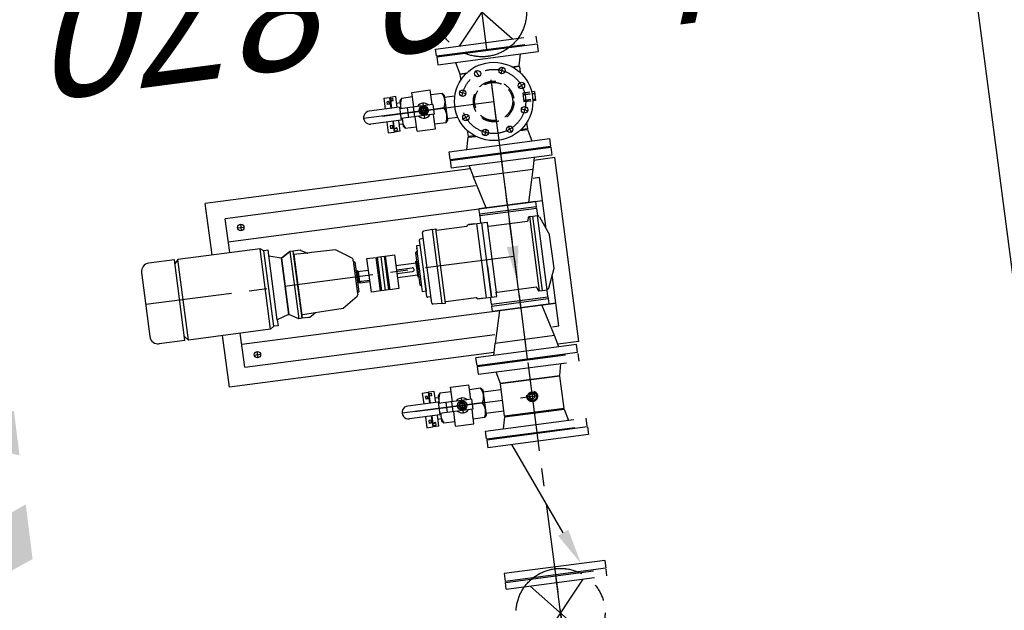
# Model space of a CAD drawing. Extents: x 117893332 to 118394757, y 454959407 to 455669244.
# Tile 247 of 256: x 118253081 to 118255846, y 455258162 to 455259820. Entities that reach past the tile are written whole.
import ezdxf

# ---------------------------------------------------------------- set-up
doc = ezdxf.new("R2010")
doc.units = 0
doc.header["$LTSCALE"] = 200
doc.linetypes.add('CENTER', pattern=[2, 1.25, -0.25, 0.25, -0.25])
doc.linetypes.add('HIDDEN', pattern=[0.375, 0.25, -0.125])
doc.layers.get('0').update_dxf_attribs({"linetype": 'CONTINUOUS'})
for name, color, linetype in [('0H', 6, 'CENTER'), ('0Hid', 6, 'HIDDEN'), ('0Hu1', 6, 'CONTINUOUS'), ('0Symbol', 6, 'CONTINUOUS'), ('ME_N_D_EB00----hollandia~-_-----', 135, 'CONTINUOUS'), ('ZU_B_D_EB00----ONDERDEEL~-_-----', 7, 'CONTINUOUS'), ('ZU_N_-_AL999---LSSpvc160_pgr34__18_^200~N_-----', 7, 'CONTINUOUS'), ('ZU_N_-_TB00----tekst__50_^200~-_-----', 7, 'CONTINUOUS'), ('ZU_N_A_HV01----_arcering verharding gv asfalt~v_-----', 253, 'CONTINUOUS'), ('ZU_N_A_HV02----_arcering verharding ov betontegels-halfsteensverband~v_-----', 253, 'CONTINUOUS'), ('ZU_N_A_HV02----molgoot ov betonstraatsteen~v_-----', 253, 'CONTINUOUS')]:
    doc.layers.add(name, color=color, linetype=linetype)
doc.layers.add('ZU_N_-_DX1AMA--_maatvoering_LIN__18_^200', color=7, linetype='CONTINUOUS', lineweight=18)
doc.styles.add('TAUW-ISOCP', font='tcb_isocp.shx')
doc.styles.add('tcb_isocp', font='tcb_isocp.shx')
doc.dimstyles.new('tzu18-dot_^200', dxfattribs={"dimscale": 200, "dimtxt": 1.8, "dimasz": 3, "dimexe": 2, "dimexo": 0, "dimgap": 0.5, "dimtad": 1, "dimdec": 0, "dimzin": 0, "dimdsep": 46, "dimtxsty": 'TAUW-ISOCP', "dimblk": 'DOTSMALL', "dimcen": 2, "dimdle": 1.5, "dimclre": 8, "dimadec": 0, "dimazin": 0, "dimtp": 1, "dimtm": 1, "dimtfac": 1, "dimtix": 1, "dimtmove": 1, "dimatfit": 3, "dimldrblk": 'DOTSMALL', "dimfxl": 1, "dimtvp": 0.5, "dimtolj": 1, "dimtzin": 0, "dimlwd": -1, "dimlwe": 5, "dimarcsym": 0})

# ---------------------------------------------------------------- blocks, each defined once
blk = doc.blocks.new('_DotSmall')
at = {"color": 0, "linetype": 'ByBlock', "const_width": 0.5}
blk.add_lwpolyline([(-0.0625, 0, 1), (0.0625, 0, 1)], format="xyb", close=True, dxfattribs=at)
blk = doc.blocks.new('*D186')
at = {"layer": 'ZU_N_-_DX1AMA--_maatvoering_LIN__18_^200', "color": 8, "lineweight": 5, "transparency": 16777216}
for p, q in [((118278757.1, 455268641.9), (118279128.1, 455265792.1)), ((118232215.2, 455260815), (118232359.8, 455259704.4))]:
    blk.add_line(p, q, dxfattribs=at)
at = {"layer": 'ZU_N_-_DX1AMA--_maatvoering_LIN__18_^200', "color": 0, "transparency": 16777216}
blk.add_line((118279373.9, 455266227.4), (118232010.7, 455260062.3), dxfattribs=at)
at = {"layer": 'ZU_N_-_DX1AMA--_maatvoering_LIN__18_^200', "color": 0, "transparency": 16777216, "xscale": 600, "yscale": 600, "zscale": 600}
for p, rotation in [((118279076.4, 455266188.7), 7.416313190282), ((118232308.2, 455260101), 187.416313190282)]:
    blk.add_blockref('_DotSmall', p, dxfattribs=dict(at, rotation=rotation))
at = {"layer": 'ZU_N_-_DX1AMA--_maatvoering_LIN__18_^200', "color": 0, "transparency": 16777216, "insert": (118253810.1, 455262617.5), "char_height": 360, "attachment_point": 5, "rotation": 187.4163, "style": 'TAUW-ISOCP'}
blk.add_mtext('\\A1;47163', dxfattribs=at)
blk = doc.blocks.new('*D187')
at = {"layer": 'ZU_N_-_DX1AMA--_maatvoering_LIN__18_^200', "color": 8, "lineweight": 5, "transparency": 16777216}
for p, q in [((118274071.9, 455265335.6), (118274216.5, 455264225)), ((118232334, 455259902.7), (118232478.6, 455258792.1))]:
    blk.add_line(p, q, dxfattribs=at)
at = {"layer": 'ZU_N_-_DX1AMA--_maatvoering_LIN__18_^200', "color": 0, "transparency": 16777216}
blk.add_line((118274462.4, 455264660.3), (118232129.4, 455259150), dxfattribs=at)
at = {"layer": 'ZU_N_-_DX1AMA--_maatvoering_LIN__18_^200', "color": 0, "transparency": 16777216, "xscale": 600, "yscale": 600, "zscale": 600}
for p, rotation in [((118274164.9, 455264621.6), 7.416313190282), ((118232426.9, 455259188.7), 187.416313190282)]:
    blk.add_blockref('_DotSmall', p, dxfattribs=dict(at, rotation=rotation))
at = {"layer": 'ZU_N_-_DX1AMA--_maatvoering_LIN__18_^200', "color": 0, "transparency": 16777216, "insert": (118253928.9, 455261705.2), "char_height": 360, "attachment_point": 5, "rotation": 187.4163, "style": 'TAUW-ISOCP'}
blk.add_mtext('\\A1;42090', dxfattribs=at)
blk = doc.blocks.new('LD150ba')
for p, q in [((0, 142.5), (0, -142.5)), ((0, 142.5), (19, 142.5)), ((19, 142.5), (19, -142.5)), ((191, 142.5), (191, -142.5)), ((191, 142.5), (210, 142.5)), ((210, 142.5), (210, -142.5)), ((19, -75), (191, 75)), ((19, 75), (191, -75)), ((0, -142.5), (19, -142.5)), ((191, -142.5), (210, -142.5))]:
    blk.add_line(p, q)
at = {"color": 0, "linetype": 'ByBlock'}
blk.add_line((0, 0), (210, 0), dxfattribs=at)
blk.add_circle((105, 0), 125)
blk = doc.blocks.new('A$C09C907F2')
for p, q in [((-290, -142.5), (-290, 142.5)), ((-290, 142.5), (-268, 142.5)), ((-268, 142.5), (-268, -142.5)), ((268, 142.5), (268, -142.5)), ((290, 142.5), (268, 142.5)), ((290, -142.5), (290, 142.5)), ((-268, 92), (-235, 84.2)), ((-235, 84.2), (-235, -84.2)), ((-235, 84.2), (-145, 60)), ((-210, 100), (-210, 81.5)), ((-65, 100), (-210, 100)), ((-145, -790), (-145, 100)), ((-101, 85.2), (-47.2, 107.3)), ((47.2, 107.3), (-47.2, 107.3)), ((101, 85.2), (47.2, 107.3)), ((210, 100), (65, 100)), ((145, -790), (145, 100)), ((145, 100), (145, -80)), ((235, 84.2), (145, 60)), ((210, 81.5), (210, 100)), ((268, 92), (235, 84.2)), ((235, 84.2), (235, -84.2)), ((-145, 80), (-145, -80)), ((-145, -80), (-145, 80)), ((-145, 80), (-130, 80)), ((-145, 0), (-145, 60)), ((-130, 80), (-130, -80)), ((-125, 80), (-130, 80)), ((-125, 80), (-105, 80.5)), ((-125, 80), (-125, -80)), ((105, 80.5), (-105, 80.5)), ((-105, 67.5), (-105, 80.5)), ((105, 67.5), (-105, 67.5)), ((-105, 57.1), (-105, 67.5)), ((-105, 57.5), (105, 57.5)), ((125, 80), (105, 80.5)), ((105, 67.5), (105, 80.5)), ((105, 57.1), (105, 67.5)), ((125, -80), (125, 80)), ((125, 80), (130, 80)), ((125, 0), (125, 66.8)), ((130, -80), (130, 80)), ((130, 80), (145, 80)), ((145, -80), (145, 80)), ((145, 0), (145, 60)), ((-94.5, 52.9), (-103.5, 55.1)), ((-93, -59.7), (-93, 50.9)), ((93, -59.7), (93, 50.9)), ((94.5, 52.9), (103.5, 55.1)), ((-145, -60), (-235, -84.2)), ((-210, -81.5), (-210, -790)), ((-130, -80), (-145, -80)), ((-125, -80), (-130, -80)), ((-125, -80), (-105, -80.5)), ((-105, -62.5), (-93, -62.5)), ((-105, -77.5), (-105, -62.5)), ((105, -77.5), (-105, -77.5)), ((-105, -117.5), (-105, -77.5)), ((-96, -62.5), (93, -62.5)), ((18.1, -77.5), (105, -77.5)), ((105, -62.5), (93, -62.5)), ((105, -77.5), (105, -62.5)), ((105, -117.5), (105, -77.5)), ((125, -80), (105, -80.5)), ((125, -80), (130, -80)), ((145, -80), (130, -80)), ((145, -60), (235, -84.2)), ((210, -790), (210, -81.5)), ((-268, -92), (-235, -84.2)), ((-105, -92.5), (105, -92.5)), ((-105, -97.5), (-105, -114.5)), ((105, -97.5), (105, -114.5)), ((268, -92), (235, -84.2)), ((-104, -117.5), (-105, -117.5)), ((-101, -206.5), (-101, -120.5)), ((101, -206.5), (101, -120.5)), ((104, -117.5), (105, -117.5)), ((-290, -142.5), (-268, -142.5)), ((290, -142.5), (268, -142.5)), ((-105, -207.5), (-101, -206.5)), ((105, -207.5), (-105, -207.5)), ((-105, -217.5), (-105, -207.5)), ((-105, -217.5), (105, -217.5)), ((-105, -217.5), (-103.2, -242.7)), ((105, -207.5), (101, -206.5)), ((105, -217.5), (103.2, -242.7)), ((105, -217.5), (105, -207.5)), ((100.2, -245.5), (-100.2, -245.5)), ((-82.5, -245.5), (-82.5, -254.5)), ((82.5, -245.5), (82.5, -254.5)), ((-79.5, -257.5), (65, -257.5)), ((-65, -257.5), (-65, -267.5)), ((-65, -267.5), (-50, -267.5)), ((-56, -267.5), (-59, -267.5)), ((-50, -267.5), (-46, -271.5)), ((-46, -271.5), (-50, -267.5)), ((50, -267.5), (-50, -267.5)), ((46, -271.5), (-46, -271.5)), ((-22.5, -274.5), (-22.5, -271.5)), ((-22.5, -271.5), (0, -271.5)), ((22.5, -274.5), (-22.5, -274.5)), ((-17.5, -332), (-17.5, -274.5)), ((17.5, -274.5), (17.5, -332)), ((79.5, -257.5), (22.5, -257.5)), ((22.5, -271.5), (22.5, -274.5)), ((50, -267.5), (46, -271.5)), ((65, -267.5), (50, -267.5)), ((65, -257.5), (65, -267.5)), ((-5, -332), (-5, -287.5)), ((5, -332), (5, -287.5)), ((-47.5, -332), (47.5, -332)), ((-47.5, -358), (-47.5, -332)), ((-47.5, -358), (47.5, -358)), ((47.5, -332), (47.5, -358)), ((-47.5, -381), (-47.5, -361)), ((-47.5, -361), (47.5, -361)), ((-47.5, -371), (47.5, -371)), ((-47.5, -381), (47.5, -381)), ((-47.5, -410), (-47.5, -384)), ((47.5, -384), (-47.5, -384)), ((47.5, -361), (47.5, -381)), ((47.5, -384), (47.5, -402)), ((47.5, -410), (-47.5, -410)), ((-15, -441), (-15, -410)), ((14.5, -410), (14.5, -434)), ((18, -410), (18, -438)), ((47.5, -402), (47.5, -410)), ((-17.5, -445), (-17.5, -441)), ((-17.5, -441), (-15, -441)), ((15, -438.5), (-15, -438.5)), ((15, -441), (-15, -441)), ((18, -438), (15, -438)), ((15, -438), (15, -441)), ((15, -441), (17.5, -441)), ((17.5, -441), (17.5, -445)), ((-54, -451.2), (-83.1, -494.8)), ((-46.5, -449), (-49.8, -449)), ((-46.5, -449), (46.5, -449)), ((-42.5, -445), (42.5, -445)), ((46.5, -449), (49.8, -449)), ((54, -451.2), (83.1, -494.8)), ((-83.1, -494.8), (-84.3, -561.8)), ((83.1, -494.8), (84.3, -561.8)), ((-94.3, -590.8), (-85.1, -574.9)), ((-84.5, -573.8), (-85, -603.5)), ((-84.3, -561.8), (-84.5, -573.8)), ((84.3, -561.8), (84.5, -573.8)), ((84.5, -573.8), (85, -603.5)), ((94.3, -590.8), (85.1, -574.9)), ((-95, -593.3), (-95, -612.5)), ((-85, -603.5), (-85, -612)), ((85, -603.5), (85, -612)), ((95, -593.3), (95, -612.5)), ((95, -612.5), (-95, -612.5)), ((-95, -612.5), (-95, -622)), ((-95, -622), (95, -622)), ((-95, -622), (-80, -648)), ((-95, -622), (-80, -648)), ((-80, -648), (-95, -622)), ((-85, -612), (95, -612)), ((-85, -612.5), (95, -612.5)), ((95, -622), (80, -648)), ((95, -622), (80, -648)), ((95, -612.5), (95, -622)), ((-80, -648.5), (-90, -682)), ((-80, -648), (80, -648)), ((-80, -648), (80, -648)), ((-80, -648.5), (-80, -648)), ((-80, -648.5), (80, -648.5)), ((-80, -648.5), (80, -648.5)), ((-80, -648.5), (-80, -648.5)), ((80, -648.5), (80, -648)), ((80, -648.5), (80, -648.5)), ((80, -648.5), (90, -682)), ((-107, -682), (-107, -694)), ((90, -682), (-107, -682)), ((90, -682), (107, -682)), ((107, -682), (107, -694)), ((-107, -694), (-114, -704)), ((114, -704), (-114, -704)), ((-114, -704), (-114, -936.7)), ((107, -694), (-107, -694)), ((107, -694), (114, -704)), ((114, -704), (114, -936.7)), ((-114, -790), (-210, -790)), ((210, -790), (114, -790)), ((-114, -936.7), (-102.6, -946.7)), ((114, -936.7), (-114, -936.7)), ((114, -936.7), (102.6, -946.7)), ((-114, -946.7), (-114, -1019.3)), ((114, -946.7), (-114, -946.7)), ((114, -946.7), (114, -1019.3)), ((-90.6, -1042.7), (90.6, -1042.7))]:
    blk.add_line(p, q)
blk.add_lwpolyline([(14.5, -434), (14.5, -434.1), (14.5, -434.3), (14.5, -434.4), (14.5, -434.6), (14.5, -434.7), (14.5, -434.8), (14.5, -435), (14.5, -435.1), (14.5, -435.2), (14.5, -435.4), (14.5, -435.5), (14.5, -435.6), (14.5, -435.8), (14.5, -435.9), (14.5, -436), (14.5, -436.1), (14.5, -436.2), (14.6, -436.4), (14.6, -436.5), (14.6, -436.6), (14.6, -436.7), (14.6, -436.8), (14.6, -436.9), (14.6, -437), (14.7, -437.1), (14.7, -437.2), (14.7, -437.2), (14.7, -437.3), (14.7, -437.4), (14.7, -437.5), (14.7, -437.5), (14.8, -437.6), (14.8, -437.7), (14.8, -437.7), (14.8, -437.8), (14.8, -437.8), (14.9, -437.8), (14.9, -437.9), (14.9, -437.9), (14.9, -437.9), (14.9, -438), (14.9, -438), (15, -438), (15, -438), (15, -438)])
for centre in [(-180, -750), (180, -750)]:
    blk.add_circle(centre, 9)
for centre, radius, start, end in [((-100, 82.3), 3, 108.6418, 180), ((100, 82.3), 3, 360, 71.3582), ((-105, 82.5), 2, 270, 360), ((-103, 57.1), 2, 180, 255.9638), ((105, 82.5), 2, 180, 270), ((103, 57.1), 2, 284.0362, 360), ((-95, 50.9), 2, 360, 75.9637), ((95, 50.9), 2, 104.0363, 180), ((-96, -59.5), 3, 270, 360), ((96, -59.5), 3, 180, 270), ((-104, -120.5), 3, 360, 90), ((104, -120.5), 3, 90, 180), ((-100.2, -242.5), 3, 184.0856, 270), ((100.2, -242.5), 3, 270, 355.9144), ((-79.5, -254.5), 3, 180, 270), ((79.5, -254.5), 3, 270, 360), ((0, -287.5), 5, 360, 180), ((-49.8, -454), 5, 90, 146.2268), ((-46.5, -445), 4, 270, 0), ((46.5, -445), 4, 180, 270), ((49.8, -454), 5, 33.7732, 90), ((-89.5, -572.4), 5, 330, 359), ((89.5, -572.4), 5, 181, 210), ((-90, -593.3), 5, 150, 180), ((90, -593.3), 5, 0, 30), ((-90.6, -1019.3), 23.4, 180, 270), ((90.6, -1019.3), 23.4, 270, 0)]:
    blk.add_arc(centre, radius, start, end)
at = {"layer": '0H', "color": 1, "linetype": 'CENTER'}
for p, q in [((-290, 0), (290, 0)), ((0, 0), (0, -1042.7))]:
    blk.add_line(p, q, dxfattribs=at)
at = {"layer": '0H'}
for p, q in [((-180, -759), (-180, -741)), ((180, -759), (180, -741)), ((-189, -750), (-171, -750)), ((171, -750), (189, -750))]:
    blk.add_line(p, q, dxfattribs=at)
blk = doc.blocks.new('Vof150')
for p, q in [((-92, -33), (-84.15, 0)), ((-84.15, 0), (84.15, 0)), ((84.15, 0), (92, -33)), ((-142.5, -33), (142.5, -33)), ((-142.5, -55), (-142.5, -33)), ((-142.5, -55), (142.5, -55)), ((142.5, -55), (142.5, -33))]:
    blk.add_line(p, q)
blk = doc.blocks.new('TK150')
for p, q in [((3, 142.5), (3, -142.5)), ((3, 142.5), (25, 142.5)), ((25, 142.5), (25, -142.5)), ((381, 142.5), (381, -142.5)), ((381, 142.5), (403, 142.5)), ((403, 142.5), (403, -142.5)), ((288.8, 36.3), (25, -74.3)), ((3, -142.5), (25, -142.5)), ((381, -142.5), (403, -142.5))]:
    blk.add_line(p, q)
blk.add_solid([(282.3, 51.7), (295.2, 21), (381, 75)])
blk = doc.blocks.new('sok-DN15ba')
at = {"color": 0, "linetype": 'ByBlock'}
for p, q in [((12.5, 0), (-12.5, 0)), ((0, -12.5), (0, 12.5))]:
    blk.add_line(p, q, dxfattribs=at)
for radius in [12.5, 7.5]:
    blk.add_circle((0, 0), radius)
blk.add_arc((0, 0), 8.5, 180, 90)
blk = doc.blocks.new('KK_DN50ba')
for p, q in [((-63.4, 35.6), (-57.8, 42)), ((-63.4, -35.6), (-63.4, 35.6)), ((-57.8, 42), (-26.4, 42)), ((25.6, 55.1), (-26.4, 55.1)), ((-26.4, 55.1), (-26.4, 14)), ((-26.4, 42), (-26.4, 14)), ((25.6, 55.1), (25.6, 14)), ((25.6, 48.4), (25.6, 14)), ((57.1, 42), (25.6, 42)), ((62.6, 35.6), (57.1, 42)), ((62.6, 14), (62.6, 35.6)), ((-57.8, 0), (-28.4, 0)), ((-28.4, 14), (65.4, 14)), ((-28.4, -14), (-28.4, 14)), ((27.7, -14), (27.7, 14)), ((44.3, -14), (44.3, 14)), ((65.4, 18.2), (151.4, 18.2)), ((65.4, -18.2), (65.4, 18.2)), ((-28.4, -14), (65.4, -14)), ((-26.4, -14), (-26.4, -42)), ((-26.4, -14), (-26.4, -55.1)), ((25.6, -14), (25.6, -48.4)), ((25.6, -14), (25.6, -55.1)), ((62.6, -35.6), (62.6, -14)), ((65.4, -18.2), (151.4, -18.2)), ((-57.8, -42), (-63.4, -35.6)), ((-26.4, -42), (-57.8, -42)), ((25.6, -55.1), (-26.4, -55.1)), ((25.6, -42), (57.1, -42)), ((57.1, -42), (62.6, -35.6))]:
    blk.add_line(p, q)
blk.add_lwpolyline([(-5.6, 9.1), (-10.9, 0), (-5.6, -9.1), (4.9, -9.1), (10.1, 0), (4.9, 9.1)], close=True)
for radius in [13.1, 8.27, 6.13]:
    blk.add_circle((-0.4, 0), radius)
for centre, radius, start, end in [((-21, 21), 42.3, 150.2533, 209.7467), ((20.3, 21), 42.3, 350.4908, 29.7467), ((-21, -21), 42.3, 150.2533, 209.7467), ((-0.4, 0), 21, 41.8103, 138.1897), ((-0.4, 0), 7, 168.4465, 99.6448), ((151.4, 0), 18.2, 270, 90), ((-0.4, 0), 21, 221.8103, 318.1897), ((20.3, -21), 42.3, 330.2533, 9.5092)]:
    blk.add_arc(centre, radius, start, end)
at = {"layer": '0H'}
for p, q in [((-0.4, -21), (-0.4, 21)), ((-63.4, 0), (169.6, 0))]:
    blk.add_line(p, q, dxfattribs=at)
blk = doc.blocks.new('slibverwerkingsgebouw')
for p, q in [((12241.5, 2230.3), (12387.5, 2230.4)), ((12242, 1480.4), (12241.5, 2230.3)), ((12615.5, 2230.6), (12761.5, 2230.7)), ((12762, 1480.8), (12761.5, 2230.7)), ((12242.2, 1240.3), (12242.1, 1300.3)), ((12762.2, 1240.7), (12762.1, 1300.6)), ((12242.2, 1240.3), (12762.2, 1240.7))]:
    blk.add_line(p, q)
at = {"layer": '0H', "color": 1, "linetype": 'CENTER'}
blk.add_line((12502.1, 1390.5), (12501.3, 2433.2), dxfattribs=at)
at = {"layer": '0H'}
for p, q in [((12106.1, 1723.4), (12106.3, 1390.3)), ((12909.5, 1465.6), (12902.2, 1483.2)), ((12971.5, 1465.7), (12978.8, 1483.2)), ((12865.7, 1421.8), (12848.1, 1429)), ((13015.4, 1421.9), (13032.9, 1429.2)), ((13002.1, 1390.9), (11099.1, 1389.6)), ((12990.6, 1390.9), (12890.6, 1390.8)), ((12865.7, 1359.8), (12848.2, 1352.5)), ((13015.4, 1359.9), (13033, 1352.6)), ((12909.6, 1316), (12902.3, 1298.4)), ((12971.6, 1316), (12978.9, 1298.5))]:
    blk.add_line(p, q, dxfattribs=at)
blk.add_circle((12940.6, 1390.8), 90, dxfattribs=at)
at = {"layer": '0Hid'}
for p, q in [((12953.1, 1306.7), (12928.1, 1306.7)), ((12928.1, 1286.6), (12928.1, 1306.7)), ((12932.1, 1306.7), (12932.1, 1286.2)), ((12933.1, 1306.7), (12933.1, 1286.1)), ((12948.1, 1306.7), (12948.1, 1286.1)), ((12949.1, 1306.7), (12949.1, 1286.2)), ((12953.1, 1286.6), (12953.1, 1306.7)), ((12932.1, 1281.1), (12932.1, 1273.7)), ((12933.1, 1281.1), (12933.1, 1273.7)), ((12948.1, 1281.1), (12948.1, 1273.7)), ((12949.1, 1281.2), (12949.1, 1273.7))]:
    blk.add_line(p, q, dxfattribs=at)
for centre, radius in [((12940.6, 1390.8), 57.1), ((12940.6, 1390.8), 53.5), ((12106.3, 1390.3), 15)]:
    blk.add_circle(centre, radius, dxfattribs=at)
at = {"layer": '0Hu1'}
for p, q in [((12057.1, 1695.1), (12057.1, 1678.5)), ((12087.9, 1695.1), (12057.1, 1695.1)), ((12076, 1687.1), (12068.1, 1687.1)), ((12068.1, 1682.1), (12068.1, 1687.1)), ((12076, 1677.1), (12076, 1687.1)), ((12155.1, 1695.1), (12124.3, 1695.1)), ((12136.3, 1687.1), (12144.1, 1687.2)), ((12136.3, 1677.1), (12136.3, 1687.1)), ((12144.1, 1682.2), (12144.1, 1687.2)), ((12155.1, 1695.1), (12155.1, 1678.6)), ((12922.1, 1695.7), (12891.3, 1695.6)), ((12891.3, 1695.6), (12891.3, 1679.1)), ((12910.2, 1687.7), (12902.4, 1687.7)), ((12902.4, 1682.7), (12902.4, 1687.7)), ((12910.2, 1677.7), (12910.2, 1687.7)), ((12940.3, 1706), (12940.6, 1390.8)), ((12989.4, 1695.7), (12958.6, 1695.7)), ((12970.5, 1687.7), (12978.4, 1687.7)), ((12970.5, 1677.7), (12970.5, 1687.7)), ((12978.4, 1682.7), (12978.4, 1687.7)), ((12989.4, 1695.7), (12989.4, 1679.2)), ((12087.9, 1678.6), (12057.1, 1678.5)), ((12087.9, 1677.1), (12057.1, 1677.1)), ((12057.1, 1661.1), (12057.1, 1677.1)), ((12057.1, 1661.1), (12087.9, 1661.1)), ((12060.5, 1678.5), (12060.5, 1669.4)), ((12068.1, 1669.4), (12060.5, 1669.4)), ((12065.6, 1673.6), (12065.6, 1678.6)), ((12068.1, 1673.6), (12065.6, 1673.6)), ((12073.1, 1682.1), (12068.1, 1682.1)), ((12068.1, 1669.4), (12068.1, 1673.6)), ((12073.1, 1677.1), (12073.1, 1682.1)), ((12076, 1651.5), (12076, 1661.1)), ((12155.1, 1678.6), (12124.3, 1678.6)), ((12155.1, 1677.2), (12124.3, 1677.1)), ((12124.3, 1661.1), (12155.1, 1661.2)), ((12136.3, 1651.5), (12136.3, 1661.1)), ((12139.1, 1682.1), (12144.1, 1682.2)), ((12139.1, 1677.1), (12139.1, 1682.1)), ((12144.2, 1673.6), (12146.7, 1673.6)), ((12144.2, 1669.5), (12144.2, 1673.6)), ((12144.2, 1669.5), (12151.7, 1669.5)), ((12146.7, 1673.6), (12146.6, 1678.6)), ((12151.7, 1678.6), (12151.7, 1669.5)), ((12155.1, 1661.2), (12155.1, 1677.2)), ((12922.1, 1679.1), (12891.3, 1679.1)), ((12922.1, 1677.7), (12891.4, 1677.7)), ((12891.4, 1661.7), (12891.4, 1677.7)), ((12891.4, 1661.7), (12922.2, 1661.7)), ((12894.8, 1679.1), (12894.8, 1670)), ((12902.3, 1670), (12894.8, 1670)), ((12899.8, 1674.1), (12899.8, 1679.1)), ((12902.3, 1674.1), (12899.8, 1674.1)), ((12902.3, 1670), (12902.3, 1674.1)), ((12907.4, 1682.7), (12902.4, 1682.7)), ((12907.4, 1677.7), (12907.4, 1682.7)), ((12910.2, 1652), (12910.2, 1661.7)), ((12989.4, 1679.2), (12958.6, 1679.2)), ((12989.4, 1677.7), (12958.6, 1677.7)), ((12958.6, 1661.7), (12989.4, 1661.7)), ((12970.5, 1652.1), (12970.5, 1661.7)), ((12973.4, 1682.7), (12978.4, 1682.7)), ((12973.4, 1677.7), (12973.4, 1682.7)), ((12978.4, 1674.2), (12980.9, 1674.2)), ((12978.4, 1670), (12978.4, 1674.2)), ((12978.4, 1670), (12985.9, 1670)), ((12980.9, 1674.2), (12980.9, 1679.2)), ((12985.9, 1679.2), (12985.9, 1670)), ((12989.4, 1661.7), (12989.4, 1677.7)), ((12076.1, 1526.6), (12076.1, 1474.4)), ((12136.4, 1526.6), (12136.4, 1474.4)), ((12795, 1533.2), (12795.2, 1248.2)), ((12795, 1533.2), (12817, 1533.2)), ((12817, 1533.2), (12817.2, 1248.2)), ((12910.3, 1527.2), (12910.3, 1496.6)), ((12970.6, 1527.2), (12970.6, 1496.6)), ((13063, 1533.4), (13063.2, 1248.4)), ((13085, 1533.4), (13063, 1533.4)), ((13085, 1533.4), (13085.2, 1248.4)), ((12061.1, 1306.1), (12061, 1474.4)), ((12061, 1474.4), (12152, 1474.4)), ((12152.1, 1306.1), (12152, 1474.4)), ((12817, 1482.7), (12850, 1474.9)), ((12850, 1474.9), (12850, 1453.3)), ((12852, 1456.1), (12852, 1474.9)), ((12869.7, 1474.9), (12852, 1474.9)), ((13028, 1475), (13011.3, 1475)), ((13028, 1456.2), (13028, 1475)), ((13063, 1482.9), (13030, 1475)), ((13030, 1475), (13030, 1453.4)), ((12850.1, 1328.2), (12850.1, 1306.6)), ((13030.1, 1328.4), (13030.1, 1306.7)), ((12061.1, 1306.1), (12152.1, 1306.1)), ((12850.1, 1306.6), (12817.1, 1298.7)), ((12852.1, 1306.6), (12852.1, 1325.4)), ((12869.8, 1306.6), (12852.1, 1306.6)), ((13028.1, 1306.7), (13011.5, 1306.7)), ((13028.1, 1306.7), (13028.1, 1325.6)), ((13030.1, 1306.7), (13063.1, 1298.9)), ((12928.1, 1273.7), (12928.1, 1281.5)), ((12953.1, 1273.7), (12928.1, 1273.7)), ((12953.1, 1273.7), (12953.1, 1281.5)), ((12795.2, 1248.2), (12817.2, 1248.2)), ((13085.2, 1248.4), (13063.2, 1248.4))]:
    blk.add_line(p, q, dxfattribs=at)
for centre, radius in [((12940.6, 1390.8), 110), ((12906.1, 1473.9), 9), ((12974.9, 1474), 9), ((12857.4, 1425.2), 9), ((13023.7, 1425.3), 9), ((12857.4, 1356.3), 9), ((13023.7, 1356.4), 9), ((12906.2, 1307.7), 9), ((12975.1, 1307.7), 9)]:
    blk.add_circle(centre, radius, dxfattribs=at)
at = {"layer": '0Symbol'}
blk.add_solid([(12530.7, 1373.9), (12430.7, 1390.5), (12530.7, 1407.2)], dxfattribs=at)
at = {"layer": '0H', "color": 1, "linetype": 'CENTER'}
for name, p, rotation in [('LD150ba', (11388.1, 1389.8), 0.03906527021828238), ('Vof150', (12059.1, 1390.2), 270.0390618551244), ('LD150ba', (13088.1, 1390.9), 0.03906527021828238)]:
    blk.add_blockref(name, p, dxfattribs=dict(at, rotation=rotation))
at = {"layer": '0H', "color": 1, "linetype": 'CENTER', "xscale": -1, "rotation": 90.03906185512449}
blk.add_blockref('Vof150', (12154.1, 1390.3), dxfattribs=at)
at = {"layer": '0Hu1'}
for name, p, rotation in [('A$C09C907F2', (12502.1, 1390.5), 180.0390652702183), ('KK_DN50ba', (12106.2, 1588.9), 90.03906185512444), ('KK_DN50ba', (12940.4, 1589.4), 90.03906185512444), ('sok-DN15ba', (12106.3, 1390.3), 90.03906185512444)]:
    blk.add_blockref(name, p, dxfattribs=dict(at, rotation=rotation))
at = {"layer": '0Hu1', "color": 1, "linetype": 'CENTER', "rotation": 180.0390652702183}
blk.add_blockref('TK150', (12004.1, 1390.2), dxfattribs=at)

msp = doc.modelspace()

# ---------------------------------------------------------------- hatches: boundary and pattern name
at = {"layer": 'ZU_N_A_HV01----_arcering verharding gv asfalt~v_-----'}
h = msp.add_hatch(dxfattribs=at)
h.set_pattern_fill('ASFALT', color=256, scale=3000)
h.set_pattern_definition([(157.41631, (118248804.68, 455213277.6), (-144.0122, -346.24485), []), (217.41631, (118248804.68, 455213277.6), (227.85075, -297.8406), [])])
h.paths.add_polyline_path([(118253562.5, 455173882.8, -0.413671), (118245855.8, 455163886.8), (118232779.4, 455162183.4, -0.239601), (118226539.3, 455164396.4), (118222931.6, 455163926.7), (118222383.7, 455168135.5), (118218106.9, 455167574.6), (118214434.7, 455164219.5), (118215506.4, 455155986.2), (118286398.3, 455165214), (118285827.7, 455169598.1), (118269443.6, 455167465.5, -0.414214), (118257765.8, 455176453.3), (118256227.9, 455188268.7, -0.414214), (118265215.7, 455199946.5), (118292266.1, 455203467.5), (118291600.1, 455208584.4), (118288512.1, 455208182.4, -0.414214), (118286360.3, 455209838.5), (118282082.5, 455242702.4), (118277103.6, 455242054.3, -0.414214), (118269661, 455247782.5), (118267518.7, 455264240.6), (118262945.7, 455263645.4), (118267639.6, 455227475.9), (118267223.1, 455227422), (118267223.1, 455227421.8), (118252708.4, 455225559), (118252749.8, 455225241.2), (118251437.4, 455225070.9), (118250715, 455230620.6), (118243327.3, 455287376.9), (118243629.7, 455287416.2), (118243124.4, 455290872.4), (118240928.7, 455307740.1, -0.414214), (118245603.8, 455313814.3), (118274546.5, 455317581.7), (118274030.2, 455321548.3), (118245583.3, 455317845.4, -0.414214), (118239509, 455322520.5), (118233549.8, 455368302.3, 0.414214), (118222813.3, 455376565.6), (118207809.9, 455374612.7, 0.414214), (118199546.6, 455363876.2), (118205505.9, 455318094.4, -0.414212), (118200830.9, 455312020.1), (118163460.6, 455307155.6), (118165370.9, 455292480.2), (118168069.6, 455292831.5), (118168020.6, 455293207.6, -0.414213), (118177008.5, 455304885.4), (118193278.4, 455307003.2, -0.134342), (118196112.3, 455306610.7), (118204322.8, 455303093.5), (118205538.1, 455305921.5, -0.264812), (118209818.1, 455309156.2), (118230144.2, 455311802, -0.414214), (118236218.5, 455307127), (118240860.1, 455271468.1, -0.414214), (118236185, 455265393.9), (118214173, 455262528.6), (118214897.7, 455256960.6, -0.414214), (118212810.3, 455254248.5), (118211683.3, 455254101.8), (118212034, 455251407.1), (118215577.2, 455248630.1), (118219142.1, 455249094.1), (118218436.6, 455254511.8, -0.414229), (118220524, 455257224), (118236969.8, 455259364.7, -0.414213), (118243044, 455254689.7), (118246252.7, 455230039.7)])
h.paths.add_polyline_path([(118261528.7, 455214269.2, -0.414214), (118263616.1, 455216981.4), (118275257.9, 455218496.7, -0.414214), (118277970, 455216409.4), (118278976.7, 455208675.7, -0.414214), (118276889.3, 455205963.6), (118274097.8, 455205600.3, -0.414214), (118272506.4, 455206825.1), (118272485.3, 455206987.6), (118269242.6, 455206565.5), (118269263.8, 455206403, -0.414214), (118268038.9, 455204811.6), (118265247.5, 455204448.2, -0.414214), (118262535.4, 455206535.6)], flags=16)
h.paths.add_polyline_path([(118241537.9, 455300913.5), (118240100, 455300726.2), (118239912.7, 455302164.1), (118241350.6, 455302351.4)], flags=16)
h.paths.add_polyline_path([(118240440.7, 455309039.9), (118239002.9, 455308852.6), (118238815.6, 455310290.4), (118240253.4, 455310477.7)], flags=16)
h.paths.add_polyline_path([(118229627.9, 455315768.6), (118215546.7, 455313935.7, -0.414214), (118209472.4, 455318610.7), (118204138, 455359592.1, -0.414239), (118213125.7, 455371270.9), (118217290.6, 455371813, -0.414214), (118228968.4, 455362825.1), (118234303, 455321842.8, -0.414214)], flags=16)
h.paths.add_polyline_path([(118229573.7, 455316185), (118215492.5, 455314352.1, -0.414214), (118209888.9, 455318664.9), (118204554.5, 455359646.4, -0.41424), (118213180, 455370854.4), (118217344.8, 455371396.5, -0.414214), (118228551.9, 455362770.9), (118233886.5, 455321788.6, -0.414214)], flags=0)
h.paths.add_polyline_path([(118232786.1, 455366810.1), (118231546.6, 455366648.6), (118231359.3, 455368086.5), (118232598.8, 455368248)], flags=0)
at = {"layer": 'ZU_N_A_HV02----_arcering verharding ov betontegels-halfsteensverband~v_-----'}
h = msp.add_hatch(dxfattribs=at)
h.set_pattern_fill('TEGELS', color=256, scale=1200)
h.set_pattern_definition([(97.4163, (118248804.68, 455213277.58), (-297.4903, -38.7234), []), (187.4163, (118248804.68, 455213277.58), (38.7234, -297.4903), [300, -300]), (187.4163, (118248785.3, 455213426.33), (38.7234, -297.4903), [-300, 300])])
h.paths.add_polyline_path([(118278797.8, 455275302), (118282155.1, 455249509.7), (118281628, 455249441.1, 0.40884), (118275544.1, 455254035.1, 0.414213), (118270851, 455247937.4, 0.414214), (118276948.7, 455243244.3), (118282393.7, 455243953.1), (118282475, 455243328.3), (118277030, 455242619.6, -0.414214), (118270226.2, 455247856.1), (118268064.6, 455264463), (118267915.8, 455264443.6), (118262361.2, 455263720.6), (118262374.8, 455263615.9), (118259791, 455263277.8), (118258893.8, 455270189.9), (118247423.9, 455268677.9), (118247098.8, 455271175.8), (118246029, 455271036.6), (118246016.1, 455271135.7), (118271409.6, 455274441.1), (118270783.6, 455279250.4, 0.01833), (118271686.5, 455280061.2), (118272414.2, 455274471)])
h.paths.add_polyline_path([(118275200, 455256671.9, -1), (118273935.1, 455266389.9, -1)], flags=16)
h.paths.add_polyline_path([(118278757, 455268641), (118261899.4, 455266446.7), (118261318.5, 455270909.9), (118278176, 455273104.2)], flags=16)
h.paths.add_polyline_path([(118277060.1, 455243154.9), (118277098.8, 455242857.4), (118276801.3, 455242818.7), (118276762.6, 455243116.2)], flags=16)
at = {"layer": 'ZU_N_A_HV02----molgoot ov betonstraatsteen~v_-----'}
h = msp.add_hatch(dxfattribs=at)
h.set_pattern_fill('BRICK', color=256, scale=33.07086)
h.set_pattern_definition([(97.41631, (118248804.68, 455213277.58), (-208.2432, -27.10636), []), (187.4163, (118248804.68, 455213277.6), (54.2127, -416.4864), [210, -210]), (187.4163, (118248777.57, 455213485.83), (54.2127, -416.4864), [-210, 210])])
h.paths.add_polyline_path([(118236130.8, 455265810.4), (118213702.3, 455262890.9), (118213756.5, 455262474.4), (118214481.2, 455256906.4, -0.414214), (118212756.1, 455254665), (118211212.6, 455254464), (118211639.7, 455251182.5), (118215456.8, 455248190.8), (118219612.8, 455248731.8), (118218853.1, 455254566, -0.41423), (118220578.2, 455256807.5), (118237024, 455258948.2, -0.414214), (118242627.6, 455254635.5), (118245836.2, 455229985.5), (118253115.1, 455174065.7, -0.421725), (118245799.5, 455164303), (118232725.2, 455162599.9, -0.247725), (118226700.8, 455164841), (118223293.5, 455164399.8), (118222746, 455168606.4), (118217921.3, 455167973.9), (118213990, 455164382.1), (118215144.2, 455155515.5), (118286452.5, 455164797.5), (118286398.3, 455165214), (118215506.4, 455155986.2), (118214434.7, 455164219.5), (118218106.9, 455167574.6), (118222383.7, 455168135.5), (118222931.6, 455163926.7), (118226539.3, 455164396.4, 0.239601), (118232779.4, 455162183.4), (118245855.8, 455163886.8, 0.413671), (118253562.5, 455173882.8), (118246252.7, 455230039.7), (118243044, 455254689.7, 0.414213), (118236969.8, 455259364.7), (118220524, 455257224, 0.414229), (118218436.6, 455254511.8), (118219142.1, 455249094.1), (118215577.2, 455248630.1), (118212034, 455251407.1), (118211683.3, 455254101.8), (118212810.3, 455254248.5, 0.414214), (118214897.7, 455256960.6), (118214173, 455262528.6), (118236185, 455265393.9, 0.414214), (118240860.1, 455271468.1), (118236218.5, 455307127, 0.414214), (118230144.2, 455311802), (118209818.1, 455309156.2, 0.264812), (118205538.1, 455305921.5), (118204322.8, 455303093.5), (118196112.3, 455306610.7, 0.134342), (118193278.4, 455307003.2), (118177008.5, 455304885.4, 0.414213), (118168020.6, 455293207.6), (118168069.6, 455292831.5), (118168486.1, 455292885.7), (118168437.1, 455293261.8, -0.414213), (118177062.7, 455304468.9), (118193332.6, 455306586.7, -0.134342), (118195946.9, 455306224.6), (118199133.4, 455304859.6), (118204543.5, 455302542), (118205924.4, 455305755.6, -0.264823), (118209872.9, 455308739.8), (118222173, 455310340.9), (118230198.4, 455311385.5, -0.414214), (118235802, 455307072.8), (118240443.6, 455271413.9, -0.414214)])

# ---------------------------------------------------------------- linework, layer by layer
at = {"layer": 'ZU_B_D_EB00----ONDERDEEL~-_-----'}
msp.add_lwpolyline([(118252695.6, 455225658.2), (118267210.2, 455227521), (118264580.9, 455247829.2), (118257461.2, 455246937.4), (118255050.9, 455265356.9), (118255059.7, 455265353.8), (118247983.1, 455264416.7), (118250380.5, 455246024.3), (118250096.7, 455245938), (118252695.6, 455225658.2)], dxfattribs=at)

# ---------------------------------------------------------------- block references
at = {"layer": 'ME_N_D_EB00----hollandia~-_-----', "rotation": 97.41631319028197}
msp.add_blockref('slibverwerkingsgebouw', (118257461.2, 455246937.4), dxfattribs=at)

# ---------------------------------------------------------------- texts
at = {"layer": 'ZU_N_-_AL999---LSSpvc160_pgr34__18_^200~N_-----', "style": 'tcb_isocp', "oblique": 20.0002}
msp.add_text('bob. -0.870', height=360, rotation=187.4554, dxfattribs=at).set_placement((118255628.5, 455260279.1))
at = {"layer": 'ZU_N_-_TB00----tekst__50_^200~-_-----', "style": 'tcb_isocp', "oblique": 20.0002}
msp.add_text('SLIBVERWERKINGSGEBOUW', height=1000, rotation=97.1818, dxfattribs=at).set_placement((118254303.5, 455248890))

# ---------------------------------------------------------------- dimensions: what is measured, and where the dimension line sits
at = {"layer": 'ZU_N_-_DX1AMA--_maatvoering_LIN__18_^200'}
for base, p1, p2, picture, middle in [((118232308.2, 455260101), (118278757.1, 455268641.9), (118232215.2, 455260815), '*D186', (118253774, 455262895.2)), ((118232426.9, 455259188.7), (118274071.9, 455265335.6), (118232334, 455259902.7), '*D187', (118253892.7, 455261982.9))]:
    dim = msp.add_linear_dim(base=base, p1=p1, p2=p2, angle=187.4163, dimstyle='tzu18-dot_^200', dxfattribs=at)
    dim.commit()
    dim.dimension.update_dxf_attribs({"geometry": picture, "text_midpoint": middle, "dimtype": 160})

doc.saveas('drawing.dxf')
